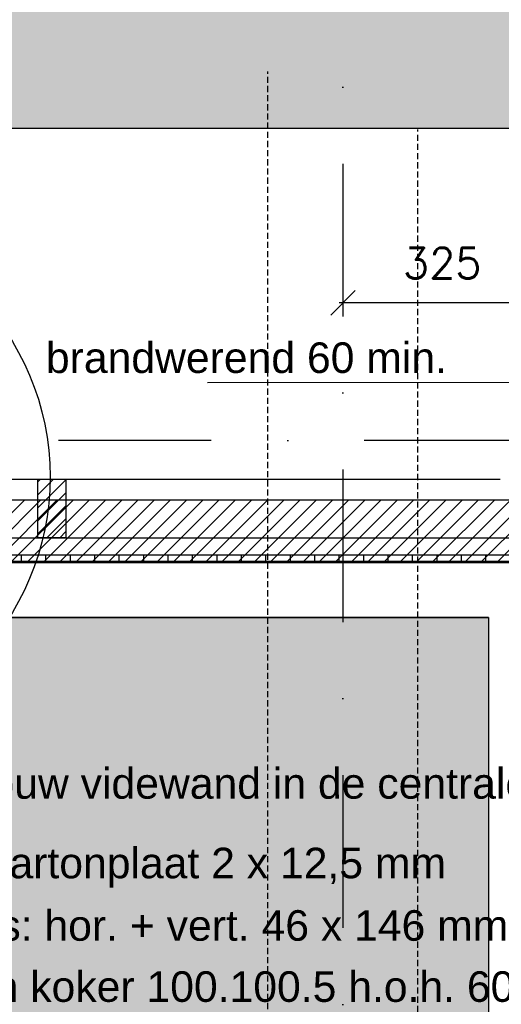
# Model space of a CAD drawing. Extents: x 0 to 316966, y 0 to 192112.
# Tile 28 of 54: x 167765 to 168553, y 97573 to 99184. Entities that reach past the tile are written whole.
import ezdxf

# ---------------------------------------------------------------- set-up
doc = ezdxf.new("R2010")
doc.units = 0
doc.header["$LTSCALE"] = 20
doc.header["$MEASUREMENT"] = 0
doc.header["$PDSIZE"] = -1
for name, pattern in [('DASHDOT', [25, 12.5, -6.25, 0, -6.25]), ('DD1', [2.66667, 1.66667, -0.5, 0, -0.5]), ('HIDDENX2', [0.75, 0.5, -0.25])]:
    doc.linetypes.add(name, pattern=pattern)
doc.layers.get('0').update_dxf_attribs({"linetype": 'CONTINUOUS'})
doc.layers.get('DEFPOINTS').update_dxf_attribs({"linetype": 'CONTINUOUS'})
for name, color, linetype in [('_DETAILNUMMERS', 4, 'CONTINUOUS'), ('A--01A1_ACEER', 1, 'CONTINUOUS'), ('A--A23--_F--3-', 9, 'CONTINUOUS'), ('A--A25--_F--3-', 9, 'CONTINUOUS'), ('A--A42--_F--3-', 9, 'CONTINUOUS'), ('A--L$1A-_RASTER_NR_04', 45, 'CONTINUOUS'), ('A--L21--_F-23-', 4, 'CONTINUOUS'), ('A--L25--', 7, 'CONTINUOUS'), ('A--L25--_F-23-', 7, 'CONTINUOUS'), ('A--L28DC1_CONSTR', 1, 'HIDDENX2'), ('A--L31D1_BUITENKOZIJN', 1, 'CONTINUOUS'), ('A--L35D1_PLAFONDS', 1, 'CONTINUOUS'), ('A--L42--', 7, 'CONTINUOUS'), ('A--L42--_F--3-', 7, 'CONTINUOUS'), ('A--M$1A-_F123-', 1, 'CONTINUOUS'), ('A--T$1A-_F123_20', 1, 'CONTINUOUS'), ('STRAMIEN', 8, 'DD1'), ('X--LR---_CP', 7, 'CONTINUOUS')]:
    doc.layers.add(name, color=color, linetype=linetype)
doc.styles.add('EB2', font='ARIAL.TTF')
doc.styles.add('HIEMSTRA', font='romans.shx')
doc.dimstyles.get("Standard").update_dxf_attribs({"dimscale": 40, "dimtxt": 2.5, "dimasz": 2, "dimexe": 0.3, "dimexo": 0.3, "dimgap": 2, "dimtad": 1, "dimdec": 0, "dimzin": 0, "dimdsep": 46, "dimtxsty": 'HIEMSTRA', "dimblk1": 'OBLIQUE', "dimblk2": 'OBLIQUE', "dimsah": 1, "dimcen": 0.09, "dimdle": 0.3, "dimclrd": 1, "dimclre": 1, "dimclrt": 3, "dimadec": 0, "dimazin": 0, "dimtfac": 1, "dimtdec": 4, "dimtix": 1, "dimtmove": 2, "dimatfit": 3, "dimldrblk": 'OBLIQUE', "dimfxl": 0, "dimtvp": 625, "dimtolj": 1, "dimtzin": 0, "dimarcsym": 0})

# ---------------------------------------------------------------- blocks, each defined once
blk = doc.blocks.new('_OBLIQUE')
at = {"color": 0, "linetype": 'ByBlock'}
blk.add_line((-0.5, -0.5), (0.5, 0.5), dxfattribs=at)
blk = doc.blocks.new('*D69')
at = {"color": 1, "linetype": 'ByBlock'}
for p, q in [((166364.2649012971, 98913.51098601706), (166364.2649012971, 99478.89615278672)), ((168853.9226446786, 99194.61120668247), (168853.9226446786, 99478.89615278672)), ((168859.9226446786, 99472.89615278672), (166358.2649012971, 99472.89615278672))]:
    blk.add_line(p, q, dxfattribs=at)
at = {"layer": 'DEFPOINTS', "color": 0, "linetype": 'ByBlock'}
for p in [(166364.2649012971, 99472.89615278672), (168853.9226446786, 99188.61120668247), (166364.2649012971, 98907.51098601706)]:
    blk.add_point(p, dxfattribs=at)
at = {"color": 1, "linetype": 'ByBlock', "xscale": 40, "yscale": 40, "zscale": 40, "rotation": 180}
blk.add_blockref('_OBLIQUE', (166364.2649012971, 99472.89615278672), dxfattribs=at)
at = {"color": 1, "linetype": 'ByBlock', "xscale": 40, "yscale": 40, "zscale": 40}
blk.add_blockref('_OBLIQUE', (168853.9226446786, 99472.89615278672), dxfattribs=at)
at = {"color": 2, "linetype": 'ByBlock', "insert": (167609.0937729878, 99537.89615278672), "char_height": 50, "attachment_point": 5, "style": 'HIEMSTRA'}
blk.add_mtext('\\A1;VAR', dxfattribs=at)
blk = doc.blocks.new('*D104')
at = {"color": 1, "linetype": 'ByBlock'}
blk.add_line((168625.2649012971, 98720.78848794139), (168288.2649012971, 98720.78848794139), dxfattribs=at)
at = {"layer": 'DEFPOINTS', "color": 0, "linetype": 'ByBlock'}
for p in [(168294.2649012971, 98720.7884879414), (168294.2649012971, 98720.78848794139), (168619.2649012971, 98720.78848794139)]:
    blk.add_point(p, dxfattribs=at)
at = {"color": 1, "linetype": 'ByBlock', "xscale": 40, "yscale": 40, "zscale": 40, "rotation": 180}
blk.add_blockref('_OBLIQUE', (168294.2649012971, 98720.78848794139), dxfattribs=at)
at = {"color": 1, "linetype": 'ByBlock', "xscale": 40, "yscale": 40, "zscale": 40}
blk.add_blockref('_OBLIQUE', (168619.2649012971, 98720.78848794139), dxfattribs=at)
at = {"color": 2, "linetype": 'ByBlock', "insert": (168456.7649012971, 98785.78848794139), "char_height": 50, "attachment_point": 5, "style": 'HIEMSTRA'}
blk.add_mtext('\\A1;325', dxfattribs=at)
blk = doc.blocks.new('*U495')
at = {"layer": 'A--A42--_F--3-', "linetype": 'Continuous'}
h = blk.add_hatch(dxfattribs=at)
h.set_pattern_fill('ALFALINE', color=256, scale=40, angle=45, style=0)
h.set_pattern_definition([(90, (-167551.7091955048, -98302.14793809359), (-40, 7.105427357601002e-15), [])])
h.paths.add_polyline_path([(0, 0), (0, 6.25), (1072.552373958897, 6.249999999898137), (1072.552373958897, -1.01863406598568e-10), (1072.552373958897, -6.250000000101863), (0, -6.25)])
at = {"layer": 'A--L42--_F--3-', "color": 3, "linetype": 'Continuous'}
for points in [[(0, 0), (0, 6.249999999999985), (1072.552373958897, 6.249999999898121), (1072.552373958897, -1.01863406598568e-10)], [(0, 0), (0, 6.25), (1072.552373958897, 6.249999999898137), (1072.552373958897, -1.01863406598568e-10)], [(0, 0), (0, 6.25), (1072.552373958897, 6.249999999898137), (1072.552373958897, -1.01863406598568e-10)], [(0, 0), (0, -6.25), (1072.552373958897, -6.250000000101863), (1072.552373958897, -1.01863406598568e-10)]]:
    blk.add_lwpolyline(points, dxfattribs=at)
blk = doc.blocks.new('Q020283-')
at = {"layer": 'A--A25--_F--3-'}
h = blk.add_hatch(dxfattribs=at)
h.set_pattern_fill('ALFALINE', color=256, scale=15, style=0, pattern_type=2)
h.set_pattern_definition([(45, (0, 0), (-10.60660171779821, 10.60660171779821), [])])
h.paths.add_polyline_path([(0, 0), (0, 96), (46, 96), (46, 0)])
at = {"layer": 'A--L25--_F-23-', "color": 2, "linetype": 'Continuous'}
blk.add_lwpolyline([(0, 0), (0, 96), (46, 96), (46, 0)], close=True, dxfattribs=at)
at = {"layer": 'X--LR---_CP'}
for p in [(0, 0), (0, 0), (46, 0)]:
    blk.add_point(p, dxfattribs=at)

msp = doc.modelspace()

# ---------------------------------------------------------------- hatches: boundary and pattern name
at = {"layer": 'A--01A1_ACEER', "linetype": 'Continuous'}
h = msp.add_hatch(dxfattribs=at)
h.set_pattern_fill('ANSI31', color=256, scale=150, style=0)
h.set_pattern_definition([(45, (5932.221754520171, 3352.225849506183), (-13.25825214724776, 13.25825214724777), [])])
h.paths.add_polyline_path([(164761.4866558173, 98298.12378754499), (172774.264901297, 98298.12486812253), (172774.264901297, 98398.12486812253), (164761.4866558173, 98398.12378754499)])
at = {"layer": 'A--A23--_F--3-'}
h = msp.add_hatch(dxfattribs=at)
h.set_pattern_fill('ALFABET', color=256, scale=20, angle=1, style=0, pattern_type=2)
h.set_pattern_definition([(134, (241576.9455579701, 3499.999999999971), (86.32077604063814, 83.35900445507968), []), (129, (241576.9455579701, 3499.999999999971), (-143.6492232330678, -10.04493226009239), [14.99999999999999, -164.9999999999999]), (184, (241576.9455579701, 3499.999999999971), (30.37155278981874, 149.9312053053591), [12, -132]), (78.54860000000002, (241564.97478976, 3499.162923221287), (-113.2777785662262, 139.8861835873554), [12.74803799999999, -140.2284223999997]), (132.8158, (241577.6436542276, 3539.993907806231), (-213.9934415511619, -29.37357608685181), [22.49999999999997, -247.4999999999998]), (82.36440000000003, (241559.8108690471, 3537.546098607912), (-183.5039301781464, 198.0563242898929), [19.12205759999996, -210.3425999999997]), (187.8158, (241577.6436542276, 3539.993907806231), (-183.503775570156, 198.0564676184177), [18, -198]), (158, (241557.4721762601, 3530.344478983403), (-120.7685617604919, -78.42802107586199), [15, -165]), (213, (241557.4721762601, 3530.344478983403), (-46.12453210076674, 145.8572078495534), [12, -132]), (107.5485999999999, (241547.4081336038, 3523.808804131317), (-166.8931450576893, 67.42905611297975), [12.748038, -140.2284224]), (141.5, (241576.9455579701, 3499.999999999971), (-1.269640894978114, 66.61107424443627), [0, -130.4, 0, -134, 0, -132.5]), (171.5, (241576.9455579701, 3499.999999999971), (-51.2292074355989, 79.78856751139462), [0, -76.39999999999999, 0, -127.4, 0, -50.5]), (211.5, (241621.5387651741, 3499.221622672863), (-106.8269538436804, -2.646990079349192), [0, -49.99999999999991, 0, -155.9999999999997, 0, -206.9999999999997]), (221.5, (241641.5357190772, 3498.872574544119), (-116.2700548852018, 22.05354758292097), [0, -64.99999999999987, 0, -103.5999999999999, 0, -146.9999999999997]), (221.5, (241641.5357190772, 3498.872574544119), (-116.2700548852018, 22.05354758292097), [0, -64.99999999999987, 0, -103.5999999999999, 0, -146.9999999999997])])
h.paths.add_polyline_path([(168853.9226446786, 99005.89793803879), (159025.2435799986, 99005.89793803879), (159025.2962468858, 99255.89793803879), (168853.9226446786, 99255.89793803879)])
at = {"layer": 'A--L$1A-_RASTER_NR_04'}
h = msp.add_hatch(color=256, dxfattribs=at)
h.paths.add_polyline_path([(167406.1866903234, 98205.89793787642), (168532.4502139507, 98205.89793787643), (168532.4502139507, 96489.7840027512), (167165.2694484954, 96489.78443686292)])
h.paths.add_polyline_path([(168532.4502139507, 96399.7840027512), (168532.4502139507, 95795.89793803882), (167067.857930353, 95795.89793803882), (167149.4986977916, 96399.7840027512)])

# ---------------------------------------------------------------- linework, layer by layer
at = {"layer": '_DETAILNUMMERS'}
for centre in [(168938.8007643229, 99510.37849001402), (167387.9877134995, 98436.04312502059)]:
    msp.add_circle(centre, 427.2623505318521, dxfattribs=at)
at = {"layer": 'A--01A1_ACEER'}
for p, q in [((168560.0924868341, 98295.89793787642), (167798.395600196, 98295.89793787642)), ((168532.4502139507, 98205.89793787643), (167406.1866903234, 98205.89793787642))]:
    msp.add_line(p, q, dxfattribs=at)
msp.add_lwpolyline([(167406.1866903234, 98205.89793787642), (168532.4502139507, 98205.89793787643), (168532.4502139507, 96489.7840027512), (167165.2694484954, 96489.78443686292), (167406.1866903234, 98205.89793787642)], close=True, dxfattribs=at)
at = {"layer": 'A--L21--_F-23-', "linetype": 'Continuous'}
msp.add_lwpolyline([(168853.9226446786, 99005.89793803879), (159025.2435799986, 99005.89793803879), (159025.2962468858, 99255.89793803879), (168853.9226446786, 99255.89793803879)], close=True, dxfattribs=at)
at = {"layer": 'A--L28DC1_CONSTR'}
for points in [[(168172.0149013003, 92540.64216131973), (168171.4818940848, 99099.2087042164)], [(168416.5149012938, 92445.8979380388), (168417.0479085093, 99004.46448093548)]]:
    msp.add_lwpolyline(points, dxfattribs=at)
at = {"layer": 'A--L31D1_BUITENKOZIJN'}
for p, q in [((168072.7858174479, 98590.7801522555), (168661.7624908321, 98590.92633190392)), ((167599.2112389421, 98432.39774694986), (168551.5550518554, 98432.40028512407)), ((167623.2511039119, 98336.39756007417), (168614.2615694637, 98336.39756007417)), ((168532.4502139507, 98205.89793787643), (168532.4502139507, 95795.89793803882))]:
    msp.add_line(p, q, dxfattribs=at)
at = {"layer": 'A--L35D1_PLAFONDS', "linetype": 'Continuous'}
msp.add_lwpolyline([(164761.4866558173, 98298.12378754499), (172774.264901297, 98298.12486812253), (172774.264901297, 98398.12486812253), (164761.4866558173, 98398.12378754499)], close=True, dxfattribs=at)
at = {"layer": 'STRAMIEN', "linetype": 'DASHDOT'}
for p, q in [((168294.2649012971, 109950.7161111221), (168294.2649012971, 90560.26999308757)), ((189082.969447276, 98495.89793803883), (152098.7249153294, 98495.89793803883))]:
    msp.add_line(p, q, dxfattribs=at)

# ---------------------------------------------------------------- block references
at = {"layer": 'A--L25--'}
msp.add_blockref('Q020283-', (167795.0450175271, 98336.3979370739), dxfattribs=at)
at = {"layer": 'A--L42--'}
msp.add_blockref('*U495', (167551.7091955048, 98302.14793809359), dxfattribs=at)

# ---------------------------------------------------------------- texts
at = {"layer": 'A--T$1A-_F123_20', "style": 'EB2'}
for s, p in [('brandwerend 60 min. ', (167808.3208552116, 98606.16189309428)), ('Opbouw videwand in de centrale hal:', (167585.6403082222, 97909.74642824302)), ('gipskartonplaat 2 x 12,5 mm', (167585.6403082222, 97779.50738902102)), ('regels: hor. + vert. 46 x 146 mm, h.o.h. 400 mm', (167576.8906839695, 97677.3419035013)), ('stalen koker 100.100.5 h.o.h. 600 mm', (167576.8906839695, 97577.3419035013))]:
    msp.add_text(s, height=50, dxfattribs=at).set_placement(p)

# ---------------------------------------------------------------- dimensions: what is measured, and where the dimension line sits
at = {"layer": 'A--M$1A-_F123-'}
dim = msp.add_linear_dim(base=(166364.2649012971, 99472.89615278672), p1=(168853.9226446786, 99188.61120668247), p2=(166364.2649012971, 98907.51098601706), text='VAR', dimstyle='Standard', override={"dimscale": 20, "dimclrt": 2}, dxfattribs=at)
dim.commit()
dim.dimension.update_dxf_attribs({"geometry": '*D69', "text_midpoint": (167609.0937729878, 99537.89615278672)})
dim = msp.add_linear_dim(base=(168294.2649012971, 98720.78848794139), p1=(168619.2649012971, 98720.78848794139), p2=(168294.2649012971, 98720.7884879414), dimstyle='Standard', override={"dimscale": 20, "dimclrt": 2}, dxfattribs=at)
dim.commit()
dim.dimension.update_dxf_attribs({"geometry": '*D104', "text_midpoint": (168456.7649012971, 98785.78848794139)})

doc.saveas('drawing.dxf')
